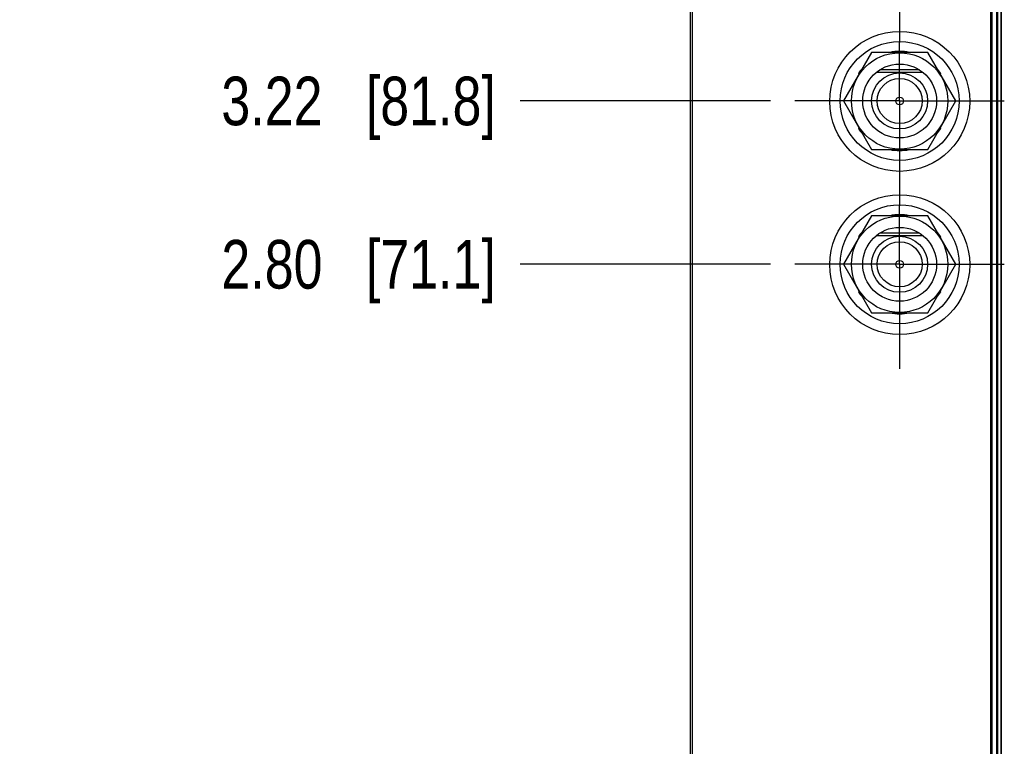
# Model space of a CAD drawing. Header units: inches. Extents: x 0.2 to 16.8, y 0.2 to 10.8.
# Tile 6 of 16: x 3.1 to 5.7, y 5 to 6.9. Entities that reach past the tile are written whole.
import ezdxf

# ---------------------------------------------------------------- set-up
doc = ezdxf.new("R2010")
doc.units = ezdxf.units.IN
doc.header["$LTSCALE"] = 0.935
doc.header["$MEASUREMENT"] = 0
doc.linetypes.add('CENTER', pattern=[0.6, 0.375, -0.075, 0.075, -0.075])
doc.layers.get('0').update_dxf_attribs({"linetype": 'CONTINUOUS'})
for name, color, linetype in [('02___PRT_ALL_AXES', 7, 'CONTINUOUS'), ('DEFAULT_1', 7, 'CENTER'), ('DIMENSIONS', 7, 'CONTINUOUS')]:
    doc.layers.add(name, color=color, linetype=linetype)
doc.styles.get("Standard").update_dxf_attribs({"font": 'txt', "width": 0.8})
doc.dimstyles.new('DIMSTYLE_1', dxfattribs={"dimtxt": 0.125, "dimasz": 0.18, "dimexe": 0.125, "dimexo": 0.0625, "dimgap": 0.03125, "dimtad": 0, "dimtih": 1, "dimtoh": 1, "dimzin": 4, "dimdsep": 46, "dimtxsty": 'STANDARD', "dimblk": '_FILLED', "dimblk1": '_FILLED', "dimblk2": '_FILLED', "dimcen": 0.09, "dimadec": 0, "dimazin": 0, "dimtp": 0.001, "dimtm": 0.001, "dimtfac": 1, "dimtofl": 0, "dimtmove": 0, "dimatfit": 3, "dimldrblk": '_FILLED', "dimfxl": 1, "dimtolj": 1, "dimtzin": 4, "dimarcsym": 0})

# ---------------------------------------------------------------- blocks, each defined once
blk = doc.blocks.new('*D2')
at = {"layer": 'DIMENSIONS', "color": 2, "linetype": 'CONTINUOUS'}
blk.add_line((5.0495, 6.2754), (4.4052, 6.2754), dxfattribs=at)
at = {"layer": 'DIMENSIONS', "color": 2, "linetype": 'CONTINUOUS', "insert": (4.3427, 6.3379), "char_height": 0.125, "width": 1.125, "attachment_point": 3, "line_spacing_factor": 0.9}
blk.add_mtext('2.80{\\Ftxt.shx;\\W1.000000;\\H0.125000; }[71.1]', dxfattribs=at)
blk = doc.blocks.new('_FILLED')
at = {"color": 0, "linetype": 'BYBLOCK'}
blk.add_solid([(0, 0), (-1, 0.174), (-1, -0.174)], dxfattribs=at)
blk = doc.blocks.new('*D3')
at = {"layer": 'DIMENSIONS', "color": 2, "linetype": 'CONTINUOUS'}
blk.add_line((5.0495, 6.6954), (4.4052, 6.6954), dxfattribs=at)
at = {"layer": 'DIMENSIONS', "color": 2, "linetype": 'CONTINUOUS', "insert": (4.3427, 6.7579), "char_height": 0.125, "width": 1.125, "attachment_point": 3, "line_spacing_factor": 0.9}
blk.add_mtext('3.22{\\Ftxt.shx;\\W1.000000;\\H0.125000; }[81.8]', dxfattribs=at)
blk = doc.blocks.new('*D4')
at = {"layer": 'DIMENSIONS', "color": 2, "linetype": 'CONTINUOUS'}
blk.add_line((5.0495, 7.1154), (4.4052, 7.1154), dxfattribs=at)
at = {"layer": 'DIMENSIONS', "color": 2, "linetype": 'CONTINUOUS', "insert": (4.3427, 7.1779), "char_height": 0.125, "width": 1.125, "attachment_point": 3, "line_spacing_factor": 0.9}
blk.add_mtext('3.64{\\Ftxt.shx;\\W1.000000;\\H0.125000; }[92.4]', dxfattribs=at)
blk = doc.blocks.new('*D5')
at = {"layer": 'DIMENSIONS', "color": 2, "linetype": 'CONTINUOUS'}
blk.add_line((5.0495, 7.5354), (4.4052, 7.5354), dxfattribs=at)
at = {"layer": 'DIMENSIONS', "color": 2, "linetype": 'CONTINUOUS', "insert": (4.3427, 7.5979), "char_height": 0.125, "width": 1.225, "attachment_point": 3, "line_spacing_factor": 0.9}
blk.add_mtext('4.06{\\Ftxt.shx;\\W1.000000;\\H0.125000; }[103.1]', dxfattribs=at)
blk = doc.blocks.new('*D6')
at = {"layer": 'DIMENSIONS', "color": 2, "linetype": 'CONTINUOUS'}
blk.add_line((4.8311, 8.2974), (4.4052, 8.2974), dxfattribs=at)
at = {"layer": 'DIMENSIONS', "color": 2, "linetype": 'CONTINUOUS', "insert": (4.3427, 8.3599), "char_height": 0.125, "width": 1.225, "attachment_point": 3, "line_spacing_factor": 0.9}
blk.add_mtext('4.82{\\Ftxt.shx;\\W1.000000;\\H0.125000; }[122.5]', dxfattribs=at)
blk = doc.blocks.new('*D7')
at = {"layer": 'DIMENSIONS', "color": 2, "linetype": 'CONTINUOUS'}
for p, q in [((4.5251, 8.5478), (4.4052, 8.5478)), ((4.6572, 8.4204), (4.5251, 8.5478)), ((4.7802, 8.4204), (4.6572, 8.4204))]:
    blk.add_line(p, q, dxfattribs=at)
at = {"layer": 'DIMENSIONS', "color": 2, "linetype": 'CONTINUOUS', "insert": (4.3427, 8.6103), "char_height": 0.125, "width": 1.225, "attachment_point": 3, "line_spacing_factor": 0.9}
blk.add_mtext('4.94{\\Ftxt.shx;\\W1.000000;\\H0.125000; }[125.6]', dxfattribs=at)

msp = doc.modelspace()

# ---------------------------------------------------------------- linework, layer by layer
at = {"color": 7, "linetype": 'CONTINUOUS'}
for p, q in [((4.8427, 8.4204), (4.8427, 3.3534)), ((5.6307, 8.4204), (5.6307, 3.3534)), ((4.8477, 8.3954), (4.8477, 3.3784)), ((5.6157, 3.3784), (5.6157, 8.3954)), ((5.6424, 7.8869), (5.6424, 3.8869)), ((5.3092, 6.8204), (5.237, 6.6954)), ((5.4536, 6.8204), (5.3092, 6.8204)), ((5.5257, 6.6954), (5.4536, 6.8204)), ((5.2753, 6.7661), (5.2769, 6.7645)), ((5.3218, 6.7694), (5.441, 6.7694)), ((5.4323, 6.7754), (5.3305, 6.7754)), ((5.4858, 6.7645), (5.4875, 6.7661)), ((5.237, 6.6954), (5.3092, 6.5704)), ((5.4536, 6.5704), (5.5257, 6.6954)), ((5.2769, 6.6264), (5.2753, 6.6247)), ((5.4875, 6.6247), (5.4858, 6.6264)), ((5.3092, 6.5704), (5.4536, 6.5704)), ((5.3092, 6.4004), (5.237, 6.2754)), ((5.4536, 6.4004), (5.3092, 6.4004)), ((5.5257, 6.2754), (5.4536, 6.4004)), ((5.2753, 6.3461), (5.2769, 6.3445)), ((5.3218, 6.3494), (5.441, 6.3494)), ((5.4323, 6.3554), (5.3305, 6.3554)), ((5.4858, 6.3445), (5.4875, 6.3461)), ((5.237, 6.2754), (5.3092, 6.1504)), ((5.4536, 6.1504), (5.5257, 6.2754)), ((5.2769, 6.2064), (5.2753, 6.2047)), ((5.4875, 6.2047), (5.4858, 6.2064)), ((5.3092, 6.1504), (5.4536, 6.1504))]:
    msp.add_line(p, q, dxfattribs=at)
at = {"color": 9, "linetype": 'CONTINUOUS'}
for p, q in [((5.6187, 8.4204), (5.6187, 3.3534)), ((5.6336, 7.8869), (5.6336, 3.8869)), ((5.6422, 7.8869), (5.6422, 3.8869))]:
    msp.add_line(p, q, dxfattribs=at)
at = {"color": 7, "linetype": 'CONTINUOUS'}
for centre, radius in [((5.3817, 6.6944), 0.18), ((5.3814, 6.6954), 0.153), ((5.3814, 6.6954), 0.124), ((5.3814, 6.6954), 0.095), ((5.3817, 6.2744), 0.18), ((5.3814, 6.2754), 0.153), ((5.3814, 6.2754), 0.124), ((5.3814, 6.2754), 0.095)]:
    msp.add_circle(centre, radius, dxfattribs=at)
for centre, start, end in [((5.3814, 6.6954), 78.6764, 101.3236), ((5.3814, 6.6954), 138.6692, 146.3236), ((5.3814, 6.6954), 33.6764, 41.3308), ((5.3814, 6.6954), 213.6764, 221.3308), ((5.3814, 6.6954), 318.6692, 326.3236), ((5.3814, 6.6954), 258.6764, 281.3236), ((5.3814, 6.2754), 78.6764, 101.3236), ((5.3814, 6.2754), 138.6692, 146.3236), ((5.3814, 6.2754), 33.6764, 41.3308), ((5.3814, 6.2754), 213.6764, 221.3308), ((5.3814, 6.2754), 318.6692, 326.3236), ((5.3814, 6.2754), 258.6764, 281.3236)]:
    msp.add_arc(centre, 0.1275, start, end, dxfattribs=at)
at = {"layer": '02___PRT_ALL_AXES', "color": 7, "linetype": 'CONTINUOUS'}
for centre, radius in [((5.3814, 6.6954), 0.072), ((5.3814, 6.6954), 0.058), ((5.3814, 6.6954), 0.01), ((5.3814, 6.2754), 0.072), ((5.3814, 6.2754), 0.058), ((5.3814, 6.2754), 0.01)]:
    msp.add_circle(centre, radius, dxfattribs=at)
at = {"layer": 'DEFAULT_1', "color": 7, "linetype": 'CENTER'}
for p, q in [((5.3814, 7.1154), (5.3814, 6.8461)), ((5.3814, 6.6954), (5.3814, 6.8461)), ((5.3814, 6.6954), (5.112, 6.6954)), ((5.3814, 6.6954), (5.3814, 6.4261)), ((5.3814, 6.6954), (5.6507, 6.6954)), ((5.3814, 6.2754), (5.3814, 6.4261)), ((5.3814, 6.2754), (5.112, 6.2754)), ((5.3814, 6.2754), (5.3814, 6.0061)), ((5.3814, 6.2754), (5.6507, 6.2754))]:
    msp.add_line(p, q, dxfattribs=at)

# ---------------------------------------------------------------- dimensions: what is measured, and where the dimension line sits
at = {"layer": 'DIMENSIONS', "color": 2, "linetype": 'CONTINUOUS'}
for feature_location, offset, origin, picture, middle in [((4.7802, 8.4204), (-0.375, 0.1273), (4.8427, 3.4764), '*D7', (3.7302, 8.5478)), ((4.8311, 8.2974), (-0.4259, 0), (4.8936, 3.4764), '*D6', (3.7302, 8.2974)), ((5.0495, 7.5354), (-0.6444, 0), (5.112, 3.4764), '*D5', (3.7302, 7.5354)), ((5.0495, 7.1154), (-0.6444, 0), (5.112, 3.4764), '*D4', (3.7802, 7.1154)), ((5.0495, 6.6954), (-0.6444, 0), (5.112, 3.4764), '*D3', (3.7802, 6.6954)), ((5.0495, 6.2754), (-0.6444, 0), (5.112, 3.4764), '*D2', (3.7802, 6.2754))]:
    dim = msp.add_ordinate_dim(feature_location=feature_location, offset=offset, dtype=0, origin=origin, dimstyle='DIMSTYLE_1', dxfattribs=at)
    dim.commit()
    dim.dimension.update_dxf_attribs({"geometry": picture, "text_midpoint": middle})

doc.saveas('drawing.dxf')
